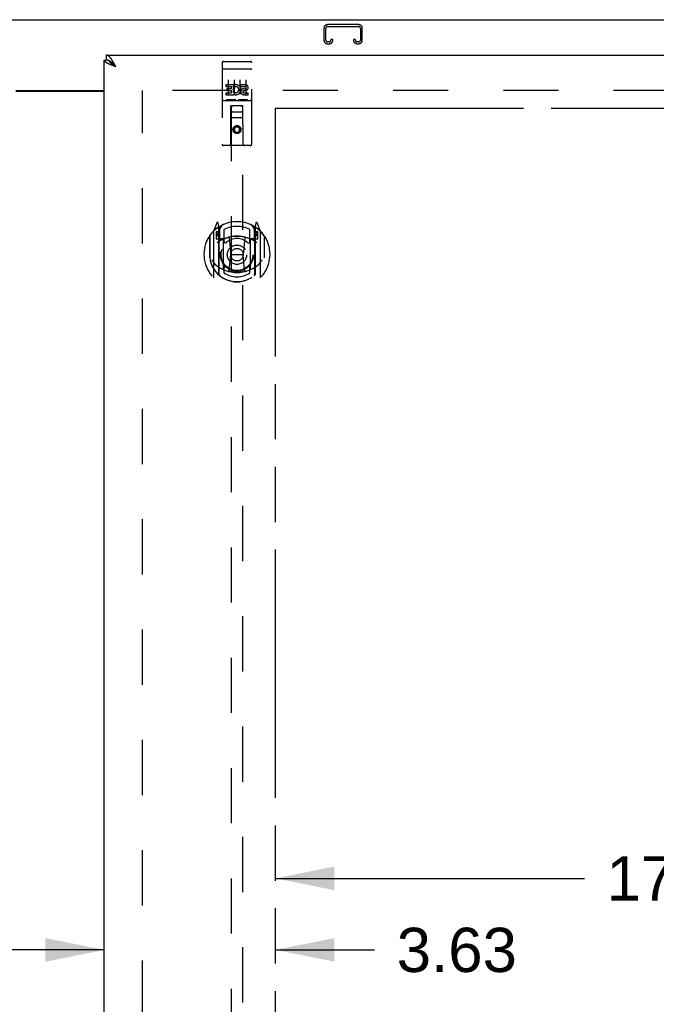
# Model space of a CAD drawing. Header units: inches. Extents: x 0 to 212, y 0 to 138.
# Tile 11 of 20: x 67 to 80, y 83 to 104. Entities that reach past the tile are written whole.
import ezdxf

# ---------------------------------------------------------------- set-up
doc = ezdxf.new("R2010")
doc.units = ezdxf.units.IN
doc.header["$LTSCALE"] = 11.6875
doc.header["$MEASUREMENT"] = 0
doc.linetypes.add('HIDDEN', pattern=[0.2, 0.1, -0.1])
doc.linetypes.add('PHANTOM', pattern=[0.8, 0.45, -0.05, 0.1, -0.05, 0.1, -0.05])
doc.layers.get('0').update_dxf_attribs({"linetype": 'CONTINUOUS'})
for name, color, linetype in [('02___PRT_ALL_AXES', 7, 'CONTINUOUS'), ('AVAILABLE_DOOR_SPACE', 7, 'CONTINUOUS'), ('DEFAULT_2', 8, 'HIDDEN'), ('DIMENSIONS', 7, 'CONTINUOUS')]:
    doc.layers.add(name, color=color, linetype=linetype)
doc.styles.get("Standard").update_dxf_attribs({"font": 'arial.ttf'})
doc.dimstyles.new('DIMSTYLE_1', dxfattribs={"dimtxt": 0.9375, "dimasz": 1.25, "dimexe": 0.09, "dimexo": 0.07, "dimgap": 0.0375, "dimtad": 0, "dimtih": 1, "dimtoh": 1, "dimzin": 4, "dimdsep": 46, "dimtxsty": 'Standard', "dimblk": '_FILLED', "dimblk1": '_FILLED', "dimblk2": '_FILLED', "dimcen": 0.09, "dimazin": 1, "dimtfac": 1, "dimtdec": 3, "dimtofl": 0, "dimtmove": 0, "dimatfit": 3, "dimldrblk": '_FILLED', "dimfxl": 0, "dimtolj": 1, "dimtzin": 4, "dimarcsym": 0})

# ---------------------------------------------------------------- blocks, each defined once
blk = doc.blocks.new('_FILLED')
at = {"color": 0, "linetype": 'ByBlock'}
blk.add_solid([(0, 0), (-1, 0.2), (-1, -0.2)], dxfattribs=at)
blk = doc.blocks.new('*D7')
at = {"layer": 'DIMENSIONS', "color": 2, "linetype": 'Continuous'}
for p, q in [((72.36, 86.061), (78.91, 86.061)), ((89.673, 86.061), (83.123, 86.061))]:
    blk.add_line(p, q, dxfattribs=at)
at = {"layer": 'DIMENSIONS', "color": 2, "linetype": 'Continuous', "xscale": 1.25, "yscale": 1.25, "zscale": 1.25, "rotation": 180}
blk.add_blockref('_FILLED', (72.36, 86.061), dxfattribs=at)
at = {"layer": 'DIMENSIONS', "color": 2, "linetype": 'Continuous', "xscale": 1.25, "yscale": 1.25, "zscale": 1.25}
blk.add_blockref('_FILLED', (89.673, 86.061), dxfattribs=at)
at = {"layer": 'DIMENSIONS', "color": 2, "linetype": 'Continuous', "insert": (81.016, 86.53), "char_height": 0.9375, "width": 3.27602, "attachment_point": 2, "line_spacing_factor": 0.9}
blk.add_mtext('17.31', dxfattribs=at)
blk = doc.blocks.new('*D10')
at = {"layer": 'DIMENSIONS', "color": 2, "linetype": 'Continuous'}
for p, q in [((63.235, 81.335), (61.037, 81.335)), ((66.86, 81.335), (69.36, 81.335))]:
    blk.add_line(p, q, dxfattribs=at)
at = {"layer": 'DIMENSIONS', "color": 2, "linetype": 'Continuous', "xscale": 1.25, "yscale": 1.25, "zscale": 1.25}
blk.add_blockref('_FILLED', (63.235, 81.335), dxfattribs=at)
at = {"layer": 'DIMENSIONS', "color": 2, "linetype": 'Continuous', "xscale": 1.25, "yscale": 1.25, "zscale": 1.25, "rotation": 180}
blk.add_blockref('_FILLED', (66.86, 81.335), dxfattribs=at)
at = {"layer": 'DIMENSIONS', "color": 2, "linetype": 'Continuous', "insert": (60.568, 81.804), "char_height": 0.9375, "width": 2.54763, "attachment_point": 3, "line_spacing_factor": 0.9}
blk.add_mtext('3.63', dxfattribs=at)
blk = doc.blocks.new('*D20')
at = {"layer": 'DIMENSIONS', "color": 2, "linetype": 'Continuous'}
for p, q in [((68.735, 84.546), (66.235, 84.546)), ((72.36, 84.546), (74.463, 84.546))]:
    blk.add_line(p, q, dxfattribs=at)
at = {"layer": 'DIMENSIONS', "color": 2, "linetype": 'Continuous', "xscale": 1.25, "yscale": 1.25, "zscale": 1.25}
blk.add_blockref('_FILLED', (68.735, 84.546), dxfattribs=at)
at = {"layer": 'DIMENSIONS', "color": 2, "linetype": 'Continuous', "xscale": 1.25, "yscale": 1.25, "zscale": 1.25, "rotation": 180}
blk.add_blockref('_FILLED', (72.36, 84.546), dxfattribs=at)
at = {"layer": 'DIMENSIONS', "color": 2, "linetype": 'Continuous', "insert": (74.932, 85.015), "char_height": 0.9375, "width": 2.54763, "attachment_point": 1, "line_spacing_factor": 0.9}
blk.add_mtext('3.63', dxfattribs=at)

msp = doc.modelspace()

# ---------------------------------------------------------------- linework, layer by layer
at = {"color": 7, "linetype": 'Continuous'}
for p, q in [((43.85, 104.25), (91.746, 104.25)), ((68.777, 103.5), (68.777, 103.396)), ((68.735, 103.396), (68.777, 103.396)), ((68.842, 103.379), (68.839, 103.381)), ((68.943, 103.295), (68.937, 103.302)), ((68.95, 103.289), (68.943, 103.295)), ((68.957, 103.27), (68.949, 103.275)), ((68.956, 103.282), (68.95, 103.289)), ((68.966, 103.271), (68.956, 103.282)), ((68.965, 103.264), (68.957, 103.27)), ((68.982, 103.254), (68.965, 103.264)), ((68.982, 103.254), (68.966, 103.271)), ((66.86, 102.75), (68.735, 102.75))]:
    msp.add_line(p, q, dxfattribs=at)
at = {"color": 3, "linetype": 'Continuous'}
for p, q in [((68.777, 103.5), (91.381, 103.5)), ((68.735, 45.104), (68.735, 103.396)), ((68.906, 103.282), (68.895, 103.286)), ((68.918, 103.278), (68.906, 103.282)), ((68.929, 103.273), (68.918, 103.278)), ((68.941, 103.269), (68.929, 103.273)), ((68.946, 103.32), (68.94, 103.331)), ((68.958, 103.263), (68.941, 103.269)), ((68.953, 103.308), (68.946, 103.32)), ((68.959, 103.296), (68.953, 103.308)), ((68.982, 103.254), (68.958, 103.263)), ((68.969, 103.278), (68.959, 103.296)), ((68.982, 103.254), (68.969, 103.278)), ((66.86, 102.735), (68.735, 102.735))]:
    msp.add_line(p, q, dxfattribs=at)
for points in [[(68.902, 103.396), (68.898, 103.401), (68.895, 103.406), (68.892, 103.41), (68.889, 103.415), (68.886, 103.419), (68.882, 103.424), (68.879, 103.428), (68.876, 103.432), (68.873, 103.437), (68.87, 103.441), (68.866, 103.444), (68.863, 103.448), (68.86, 103.452), (68.857, 103.455), (68.854, 103.459), (68.851, 103.462), (68.847, 103.465), (68.844, 103.468), (68.841, 103.471), (68.838, 103.474), (68.835, 103.477), (68.831, 103.479), (68.828, 103.482), (68.825, 103.484), (68.822, 103.486), (68.819, 103.488), (68.815, 103.49), (68.812, 103.491), (68.809, 103.493), (68.806, 103.494), (68.803, 103.496), (68.799, 103.497), (68.796, 103.498), (68.793, 103.499), (68.79, 103.499), (68.787, 103.5), (68.783, 103.5), (68.78, 103.5), (68.777, 103.5)], [(68.843, 103.308), (68.839, 103.31), (68.834, 103.312), (68.829, 103.314), (68.825, 103.317), (68.82, 103.319), (68.816, 103.321), (68.811, 103.323), (68.807, 103.325), (68.803, 103.327), (68.799, 103.329), (68.795, 103.332), (68.791, 103.334), (68.788, 103.336), (68.784, 103.338), (68.781, 103.34), (68.777, 103.342), (68.774, 103.345), (68.771, 103.347), (68.768, 103.349), (68.765, 103.351), (68.762, 103.353), (68.76, 103.355), (68.757, 103.358), (68.755, 103.36), (68.753, 103.362), (68.751, 103.364), (68.749, 103.366), (68.747, 103.368), (68.745, 103.371), (68.743, 103.373), (68.742, 103.375), (68.741, 103.377), (68.739, 103.379), (68.738, 103.381), (68.738, 103.383), (68.737, 103.386), (68.736, 103.388), (68.736, 103.39), (68.735, 103.392), (68.735, 103.394), (68.735, 103.396)], [(68.895, 103.286), (68.884, 103.291), (68.879, 103.293), (68.874, 103.295), (68.869, 103.297), (68.863, 103.299), (68.858, 103.301), (68.853, 103.304), (68.848, 103.306), (68.843, 103.308)], [(68.94, 103.331), (68.937, 103.337), (68.934, 103.343), (68.93, 103.348), (68.927, 103.354), (68.924, 103.359), (68.921, 103.365), (68.918, 103.37), (68.914, 103.375), (68.911, 103.381), (68.908, 103.386), (68.905, 103.391), (68.902, 103.396)]]:
    msp.add_lwpolyline(points, dxfattribs=at)
at = {"color": 7, "linetype": 'Continuous'}
for points in [[(68.839, 103.381), (68.838, 103.381), (68.835, 103.383), (68.831, 103.384), (68.828, 103.386), (68.825, 103.387), (68.822, 103.388), (68.819, 103.389), (68.815, 103.39), (68.812, 103.391), (68.809, 103.392), (68.806, 103.393), (68.803, 103.394), (68.799, 103.394), (68.796, 103.395), (68.793, 103.395), (68.79, 103.396), (68.787, 103.396), (68.783, 103.396), (68.78, 103.396), (68.777, 103.396)], [(68.937, 103.302), (68.934, 103.305), (68.93, 103.308), (68.927, 103.312), (68.924, 103.315), (68.921, 103.318), (68.918, 103.321), (68.914, 103.324), (68.911, 103.327), (68.908, 103.33), (68.905, 103.333), (68.902, 103.336), (68.898, 103.339), (68.895, 103.342), (68.892, 103.344), (68.889, 103.347), (68.886, 103.35), (68.882, 103.352), (68.879, 103.355), (68.876, 103.357), (68.873, 103.36), (68.87, 103.362), (68.866, 103.364), (68.863, 103.366), (68.86, 103.368), (68.857, 103.37), (68.854, 103.372), (68.851, 103.374), (68.847, 103.376), (68.844, 103.378), (68.842, 103.379)], [(68.949, 103.275), (68.941, 103.28), (68.937, 103.283), (68.933, 103.286), (68.929, 103.288), (68.925, 103.291), (68.921, 103.294), (68.918, 103.296), (68.914, 103.299), (68.91, 103.301), (68.907, 103.304), (68.903, 103.307), (68.9, 103.309), (68.896, 103.312), (68.893, 103.315), (68.89, 103.317), (68.887, 103.32), (68.884, 103.323), (68.881, 103.325), (68.878, 103.328), (68.875, 103.33), (68.872, 103.333), (68.87, 103.336), (68.867, 103.338), (68.865, 103.341), (68.862, 103.344), (68.86, 103.346), (68.858, 103.349), (68.856, 103.352), (68.854, 103.354), (68.852, 103.357), (68.851, 103.359), (68.849, 103.362), (68.848, 103.365), (68.846, 103.367), (68.845, 103.37), (68.844, 103.373), (68.843, 103.375), (68.842, 103.378), (68.842, 103.379)]]:
    msp.add_lwpolyline(points, dxfattribs=at)
at = {"layer": '02___PRT_ALL_AXES', "color": 8, "linetype": 'HIDDEN'}
for p, q in [((71.265, 103.368), (71.33, 103.368)), ((71.515, 103.368), (71.58, 103.368)), ((71.765, 103.368), (71.83, 103.368)), ((71.316, 102.833), (71.316, 102.875)), ((71.316, 102.875), (71.472, 102.875)), ((71.316, 102.833), (71.429, 102.833)), ((71.429, 102.79), (71.429, 102.833)), ((71.472, 102.698), (71.472, 102.875)), ((71.496, 102.827), (71.479, 102.866)), ((71.628, 102.833), (71.628, 102.875)), ((71.628, 102.875), (71.72, 102.875)), ((71.628, 102.833), (71.72, 102.833)), ((71.316, 102.662), (71.316, 102.704)), ((71.316, 102.704), (71.429, 102.704)), ((71.316, 102.662), (71.472, 102.662)), ((71.337, 102.748), (71.337, 102.79)), ((71.337, 102.79), (71.429, 102.79)), ((71.337, 102.748), (71.429, 102.748)), ((71.429, 102.704), (71.429, 102.748)), ((71.472, 102.698), (71.485, 102.716)), ((71.472, 102.662), (71.472, 102.674)), ((71.475, 102.672), (71.472, 102.674)), ((71.688, 102.748), (71.734, 102.748)), ((71.692, 102.789), (71.72, 102.789)), ((71.692, 102.704), (71.784, 102.704)), ((71.692, 102.662), (71.784, 102.662)), ((71.784, 102.662), (71.784, 102.704))]:
    msp.add_line(p, q, dxfattribs=at)
msp.add_circle((71.548, 101.923), 0.085, dxfattribs=at)
for centre, radius, start, end in [((71.522, 102.768), 0.107, 244.2636, 113.4027), ((71.522, 102.768), 0.0639, 234.8895, 113.4026), ((71.721, 102.811), 0.0644, 282.2995, 90.0775), ((71.72, 102.811), 0.0219, 269.9011, 90), ((71.692, 102.725), 0.0635, 90, 270), ((71.692, 102.726), 0.0219, 100.307, 270)]:
    msp.add_arc(centre, radius, start, end, dxfattribs=at)
at = {"layer": 'AVAILABLE_DOOR_SPACE', "color": 4, "linetype": 'PHANTOM'}
for p, q in [((72.36, 102.375), (72.36, 75.125)), ((72.36, 102.375), (78.579, 102.375)), ((78.579, 102.375), (78.579, 102.374)), ((78.579, 102.374), (81.579, 102.374))]:
    msp.add_line(p, q, dxfattribs=at)
at = {"layer": 'DEFAULT_2', "color": 8, "linetype": 'HIDDEN'}
for p, q in [((74.124, 104.146), (73.471, 104.146)), ((73.471, 104.106), (74.124, 104.106)), ((73.391, 104.066), (73.391, 103.82)), ((73.431, 103.82), (73.431, 104.066)), ((74.164, 104.066), (74.164, 103.82)), ((74.204, 103.82), (74.204, 104.066)), ((73.499, 103.78), (73.471, 103.78)), ((73.471, 103.74), (73.499, 103.74)), ((73.539, 103.834), (73.539, 103.82)), ((73.579, 103.834), (73.539, 103.834)), ((73.579, 103.82), (73.579, 103.834)), ((74.016, 103.834), (74.016, 103.82)), ((74.056, 103.834), (74.016, 103.834)), ((74.056, 103.82), (74.056, 103.834)), ((74.124, 103.78), (74.096, 103.78)), ((74.096, 103.74), (74.124, 103.74)), ((71.235, 103.338), (71.235, 101.613)), ((71.33, 103.368), (71.515, 103.368)), ((71.58, 103.368), (71.765, 103.368)), ((71.86, 101.613), (71.86, 103.338)), ((71.252, 103.209), (71.251, 103.209)), ((71.252, 103.209), (71.252, 103.209)), ((71.253, 103.209), (71.252, 103.209)), ((71.254, 103.209), (71.253, 103.209)), ((71.255, 103.209), (71.254, 103.209)), ((71.256, 103.21), (71.255, 103.209)), ((71.256, 103.21), (71.256, 103.21)), ((71.257, 103.21), (71.256, 103.21)), ((71.258, 103.21), (71.257, 103.21)), ((71.259, 103.21), (71.258, 103.21)), ((71.26, 103.21), (71.259, 103.21)), ((71.26, 103.21), (71.26, 103.21)), ((71.261, 103.21), (71.26, 103.21)), ((71.262, 103.21), (71.261, 103.21)), ((71.263, 103.21), (71.262, 103.21)), ((71.264, 103.21), (71.263, 103.21)), ((71.265, 103.21), (71.264, 103.21)), ((71.265, 103.21), (71.83, 103.21)), ((71.83, 103.21), (71.831, 103.21)), ((71.831, 103.21), (71.832, 103.21)), ((71.832, 103.21), (71.833, 103.21)), ((71.833, 103.21), (71.833, 103.21)), ((71.833, 103.21), (71.834, 103.21)), ((71.834, 103.21), (71.835, 103.21)), ((71.835, 103.21), (71.836, 103.21)), ((71.836, 103.21), (71.837, 103.21)), ((71.837, 103.21), (71.838, 103.21)), ((71.838, 103.21), (71.838, 103.21)), ((71.838, 103.21), (71.839, 103.21)), ((71.839, 103.21), (71.84, 103.21)), ((71.84, 103.21), (71.841, 103.209)), ((71.841, 103.209), (71.841, 103.209)), ((71.841, 103.209), (71.842, 103.209)), ((71.842, 103.209), (71.843, 103.209)), ((71.36, 102.977), (71.36, 102.671)), ((71.485, 102.977), (71.485, 102.671)), ((71.61, 102.977), (71.61, 102.671)), ((71.735, 102.977), (71.735, 102.671)), ((90.048, 102.75), (69.444, 102.75)), ((69.548, 45.75), (69.548, 102.75)), ((71.265, 102.54), (71.83, 102.54)), ((71.509, 102.556), (71.337, 102.556)), ((71.418, 101.613), (71.421, 102.423)), ((71.423, 102.423), (71.421, 102.423)), ((71.423, 102.423), (71.423, 76.421)), ((71.673, 102.423), (71.423, 102.423)), ((71.759, 102.556), (71.587, 102.556)), ((71.673, 76.421), (71.673, 102.423)), ((71.674, 102.423), (71.673, 102.423)), ((71.678, 101.613), (71.674, 102.423)), ((71.463, 102.298), (71.633, 102.298)), ((71.675, 102.173), (71.42, 102.173)), ((71.548, 101.995), (71.485, 101.959)), ((71.548, 101.995), (71.548, 101.983)), ((71.61, 101.959), (71.548, 101.995)), ((71.485, 101.959), (71.485, 101.887)), ((71.485, 101.959), (71.495, 101.953)), ((71.485, 101.887), (71.495, 101.892)), ((71.485, 101.887), (71.548, 101.85)), ((71.548, 101.983), (71.495, 101.953)), ((71.495, 101.953), (71.495, 101.892)), ((71.495, 101.892), (71.548, 101.862)), ((71.6, 101.953), (71.548, 101.983)), ((71.548, 101.862), (71.6, 101.892)), ((71.548, 101.85), (71.61, 101.887)), ((71.548, 101.85), (71.548, 101.862)), ((71.61, 101.959), (71.6, 101.953)), ((71.6, 101.892), (71.6, 101.953)), ((71.61, 101.887), (71.6, 101.892)), ((71.61, 101.887), (71.61, 101.959)), ((71.83, 101.583), (71.265, 101.583)), ((71.122, 99.949), (71.052, 99.773)), ((71.165, 99.865), (71.151, 99.946)), ((71.944, 99.946), (71.93, 99.865)), ((72.043, 99.773), (71.973, 99.949)), ((71.048, 99.763), (71.048, 98.795)), ((71.105, 99.758), (71.105, 99.608)), ((71.165, 99.758), (71.105, 99.758)), ((71.113, 99.725), (71.143, 99.679)), ((71.173, 99.733), (71.118, 99.733)), ((71.144, 99.844), (71.143, 99.844)), ((71.144, 99.844), (71.143, 99.844)), ((71.144, 99.844), (71.144, 99.844)), ((71.165, 98.849), (71.165, 99.865)), ((71.173, 99.793), (71.243, 99.902)), ((71.173, 98.849), (71.173, 99.852)), ((71.175, 99.827), (71.175, 99.62)), ((71.273, 99.805), (71.273, 99.553)), ((71.823, 99.553), (71.823, 99.805)), ((71.853, 99.902), (71.923, 99.793)), ((71.92, 99.62), (71.92, 99.827)), ((71.923, 98.849), (71.923, 99.852)), ((71.978, 99.733), (71.923, 99.733)), ((71.93, 99.865), (71.93, 98.849)), ((71.99, 99.758), (71.93, 99.758)), ((71.952, 99.844), (71.947, 99.847)), ((71.952, 99.679), (71.982, 99.725)), ((71.99, 99.608), (71.99, 99.758)), ((72.048, 98.795), (72.048, 99.763)), ((70.965, 99.667), (70.965, 99.279)), ((70.973, 99.665), (70.973, 99.207)), ((71.105, 99.608), (71.165, 99.608)), ((71.265, 99.607), (71.193, 99.607)), ((71.195, 99.6), (71.261, 99.6)), ((71.265, 98.966), (71.265, 99.597)), ((71.384, 99.623), (71.415, 99.279)), ((71.711, 99.623), (71.68, 99.279)), ((71.903, 99.607), (71.83, 99.607)), ((71.83, 99.597), (71.83, 98.966)), ((71.834, 99.6), (71.9, 99.6)), ((71.93, 99.608), (71.99, 99.608)), ((72.123, 99.665), (72.123, 99.207)), ((72.13, 99.279), (72.13, 99.667)), ((70.965, 99.279), (70.98, 99.279)), ((71.385, 98.94), (71.415, 99.279)), ((71.415, 99.279), (71.68, 99.279)), ((71.71, 98.94), (71.68, 99.279)), ((72.13, 99.279), (72.115, 99.279)), ((70.973, 99.207), (70.973, 99.205)), ((72.123, 99.207), (72.122, 99.205)), ((71.273, 98.991), (71.273, 98.889)), ((71.823, 98.889), (71.823, 98.991))]:
    msp.add_line(p, q, dxfattribs=at)
for points in [[(71.251, 103.209), (71.251, 103.209), (71.25, 103.209), (71.25, 103.209), (71.249, 103.209), (71.249, 103.209), (71.249, 103.209), (71.248, 103.209), (71.248, 103.209), (71.248, 103.209), (71.247, 103.208), (71.247, 103.208), (71.247, 103.208), (71.246, 103.208), (71.246, 103.208), (71.246, 103.208), (71.245, 103.208), (71.245, 103.208), (71.245, 103.208), (71.244, 103.208), (71.244, 103.208), (71.244, 103.208), (71.244, 103.208), (71.243, 103.208), (71.243, 103.208), (71.243, 103.207), (71.242, 103.207), (71.242, 103.207), (71.242, 103.207), (71.242, 103.207), (71.241, 103.207), (71.241, 103.207), (71.241, 103.207), (71.241, 103.207), (71.24, 103.207), (71.24, 103.207), (71.24, 103.207), (71.24, 103.206), (71.239, 103.206), (71.239, 103.206), (71.239, 103.206), (71.239, 103.206), (71.239, 103.206), (71.238, 103.206), (71.238, 103.206), (71.238, 103.206), (71.238, 103.206), (71.238, 103.206), (71.237, 103.205), (71.237, 103.205), (71.237, 103.205), (71.237, 103.205), (71.237, 103.205), (71.237, 103.205), (71.237, 103.205), (71.236, 103.205), (71.236, 103.205), (71.236, 103.205), (71.236, 103.204), (71.236, 103.204), (71.236, 103.204), (71.236, 103.204), (71.236, 103.204), (71.236, 103.204), (71.236, 103.204), (71.235, 103.204), (71.235, 103.204), (71.235, 103.204), (71.235, 103.203), (71.235, 103.203), (71.235, 103.203), (71.235, 103.203), (71.235, 103.203), (71.235, 103.203), (71.235, 103.203), (71.235, 103.203), (71.235, 103.203), (71.235, 103.202)], [(71.843, 103.209), (71.844, 103.209), (71.844, 103.209), (71.845, 103.209), (71.845, 103.209), (71.845, 103.209), (71.846, 103.209), (71.846, 103.209), (71.846, 103.209), (71.847, 103.209), (71.847, 103.209), (71.847, 103.209), (71.848, 103.208), (71.848, 103.208), (71.848, 103.208), (71.849, 103.208), (71.849, 103.208), (71.849, 103.208), (71.85, 103.208), (71.85, 103.208), (71.85, 103.208), (71.851, 103.208), (71.851, 103.208), (71.851, 103.208), (71.852, 103.208), (71.852, 103.208), (71.852, 103.208), (71.852, 103.207), (71.853, 103.207), (71.853, 103.207), (71.853, 103.207), (71.853, 103.207), (71.854, 103.207), (71.854, 103.207), (71.854, 103.207), (71.854, 103.207), (71.855, 103.207), (71.855, 103.207), (71.855, 103.207), (71.855, 103.206), (71.856, 103.206), (71.856, 103.206), (71.856, 103.206), (71.856, 103.206), (71.856, 103.206), (71.857, 103.206), (71.857, 103.206), (71.857, 103.206), (71.857, 103.206), (71.857, 103.206), (71.858, 103.205), (71.858, 103.205), (71.858, 103.205), (71.858, 103.205), (71.858, 103.205), (71.858, 103.205), (71.858, 103.205), (71.859, 103.205), (71.859, 103.205), (71.859, 103.205), (71.859, 103.204), (71.859, 103.204), (71.859, 103.204), (71.859, 103.204), (71.859, 103.204), (71.859, 103.204), (71.86, 103.204), (71.86, 103.204), (71.86, 103.204), (71.86, 103.204), (71.86, 103.203), (71.86, 103.203), (71.86, 103.203), (71.86, 103.203), (71.86, 103.203), (71.86, 103.203), (71.86, 103.203), (71.86, 103.203), (71.86, 103.203), (71.86, 103.202)], [(71.337, 102.556), (71.336, 102.556), (71.336, 102.556), (71.336, 102.556), (71.336, 102.556), (71.336, 102.556), (71.335, 102.556), (71.335, 102.556), (71.335, 102.556), (71.335, 102.556), (71.335, 102.556), (71.334, 102.556), (71.334, 102.556), (71.334, 102.556), (71.334, 102.556), (71.334, 102.556), (71.334, 102.556), (71.333, 102.556), (71.333, 102.556), (71.333, 102.556), (71.333, 102.556), (71.333, 102.556), (71.333, 102.556), (71.333, 102.556), (71.332, 102.556), (71.332, 102.556), (71.332, 102.556), (71.332, 102.556), (71.332, 102.556), (71.332, 102.556), (71.332, 102.556), (71.332, 102.557), (71.331, 102.557), (71.331, 102.557), (71.331, 102.557), (71.331, 102.557), (71.331, 102.557), (71.331, 102.557), (71.331, 102.557), (71.331, 102.557), (71.331, 102.557), (71.33, 102.557), (71.33, 102.557), (71.33, 102.557), (71.33, 102.557), (71.33, 102.557), (71.33, 102.557)], [(71.515, 102.557), (71.515, 102.557), (71.515, 102.557), (71.515, 102.557), (71.515, 102.557), (71.515, 102.557), (71.514, 102.557), (71.514, 102.557), (71.514, 102.557), (71.514, 102.557), (71.514, 102.557), (71.514, 102.557), (71.514, 102.557), (71.514, 102.557), (71.514, 102.557), (71.513, 102.557), (71.513, 102.556), (71.513, 102.556), (71.513, 102.556), (71.513, 102.556), (71.513, 102.556), (71.513, 102.556), (71.513, 102.556), (71.512, 102.556), (71.512, 102.556), (71.512, 102.556), (71.512, 102.556), (71.512, 102.556), (71.512, 102.556), (71.512, 102.556), (71.511, 102.556), (71.511, 102.556), (71.511, 102.556), (71.511, 102.556), (71.511, 102.556), (71.511, 102.556), (71.51, 102.556), (71.51, 102.556), (71.51, 102.556), (71.51, 102.556), (71.51, 102.556), (71.509, 102.556), (71.509, 102.556), (71.509, 102.556), (71.509, 102.556), (71.509, 102.556)], [(71.587, 102.556), (71.586, 102.556), (71.586, 102.556), (71.586, 102.556), (71.586, 102.556), (71.586, 102.556), (71.585, 102.556), (71.585, 102.556), (71.585, 102.556), (71.585, 102.556), (71.585, 102.556), (71.584, 102.556), (71.584, 102.556), (71.584, 102.556), (71.584, 102.556), (71.584, 102.556), (71.584, 102.556), (71.583, 102.556), (71.583, 102.556), (71.583, 102.556), (71.583, 102.556), (71.583, 102.556), (71.583, 102.556), (71.583, 102.556), (71.582, 102.556), (71.582, 102.556), (71.582, 102.556), (71.582, 102.556), (71.582, 102.556), (71.582, 102.556), (71.582, 102.556), (71.582, 102.557), (71.581, 102.557), (71.581, 102.557), (71.581, 102.557), (71.581, 102.557), (71.581, 102.557), (71.581, 102.557), (71.581, 102.557), (71.581, 102.557), (71.581, 102.557), (71.58, 102.557), (71.58, 102.557), (71.58, 102.557), (71.58, 102.557), (71.58, 102.557), (71.58, 102.557)], [(71.765, 102.557), (71.765, 102.557), (71.765, 102.557), (71.765, 102.557), (71.765, 102.557), (71.765, 102.557), (71.764, 102.557), (71.764, 102.557), (71.764, 102.557), (71.764, 102.557), (71.764, 102.557), (71.764, 102.557), (71.764, 102.557), (71.764, 102.557), (71.764, 102.557), (71.764, 102.557), (71.763, 102.556), (71.763, 102.556), (71.763, 102.556), (71.763, 102.556), (71.763, 102.556), (71.763, 102.556), (71.763, 102.556), (71.762, 102.556), (71.762, 102.556), (71.762, 102.556), (71.762, 102.556), (71.762, 102.556), (71.762, 102.556), (71.762, 102.556), (71.761, 102.556), (71.761, 102.556), (71.761, 102.556), (71.761, 102.556), (71.761, 102.556), (71.761, 102.556), (71.76, 102.556), (71.76, 102.556), (71.76, 102.556), (71.76, 102.556), (71.76, 102.556), (71.759, 102.556), (71.759, 102.556), (71.759, 102.556), (71.759, 102.556), (71.759, 102.556)], [(71.015, 99.166), (71.018, 99.16), (71.021, 99.155), (71.024, 99.15), (71.027, 99.146), (71.03, 99.141), (71.033, 99.137), (71.035, 99.133), (71.038, 99.129), (71.04, 99.125), (71.043, 99.122), (71.045, 99.118), (71.048, 99.115), (71.05, 99.112), (71.052, 99.109), (71.055, 99.106), (71.057, 99.103), (71.059, 99.1), (71.061, 99.097), (71.063, 99.095), (71.065, 99.092), (71.067, 99.09), (71.069, 99.088), (71.071, 99.086), (71.073, 99.084), (71.075, 99.082), (71.077, 99.08), (71.079, 99.078), (71.08, 99.076), (71.082, 99.074), (71.084, 99.073), (71.085, 99.071), (71.087, 99.069), (71.089, 99.068), (71.09, 99.067), (71.092, 99.065), (71.093, 99.064)], [(72.002, 99.064), (72.003, 99.065), (72.005, 99.067), (72.006, 99.068), (72.008, 99.069), (72.01, 99.071), (72.011, 99.073), (72.013, 99.074), (72.015, 99.076), (72.016, 99.078), (72.018, 99.08), (72.02, 99.082), (72.022, 99.084), (72.024, 99.086), (72.026, 99.088), (72.028, 99.09), (72.03, 99.092), (72.032, 99.095), (72.034, 99.097), (72.036, 99.1), (72.038, 99.103), (72.04, 99.106), (72.043, 99.109), (72.045, 99.112), (72.047, 99.115), (72.05, 99.118), (72.052, 99.122), (72.055, 99.125), (72.057, 99.129), (72.06, 99.133), (72.062, 99.137), (72.065, 99.141), (72.068, 99.146), (72.071, 99.15), (72.074, 99.155), (72.077, 99.16), (72.08, 99.166)], [(71.735, 98.922), (71.73, 98.921), (71.725, 98.919), (71.719, 98.918), (71.714, 98.916), (71.708, 98.915), (71.703, 98.914), (71.697, 98.913), (71.692, 98.911), (71.687, 98.91), (71.681, 98.909), (71.676, 98.908), (71.67, 98.907), (71.664, 98.906), (71.659, 98.905), (71.653, 98.904), (71.648, 98.904), (71.642, 98.903), (71.637, 98.902), (71.631, 98.901), (71.626, 98.901), (71.62, 98.9), (71.615, 98.9), (71.609, 98.899), (71.603, 98.899), (71.598, 98.898), (71.592, 98.898), (71.587, 98.898), (71.581, 98.897), (71.575, 98.897), (71.57, 98.897), (71.564, 98.897), (71.559, 98.897), (71.553, 98.896), (71.548, 98.896), (71.542, 98.896), (71.536, 98.897), (71.531, 98.897), (71.525, 98.897), (71.52, 98.897), (71.514, 98.897), (71.508, 98.898), (71.503, 98.898), (71.497, 98.898), (71.492, 98.899), (71.486, 98.899), (71.48, 98.9), (71.475, 98.9), (71.469, 98.901), (71.464, 98.901), (71.458, 98.902), (71.453, 98.903), (71.447, 98.904), (71.442, 98.904), (71.436, 98.905), (71.431, 98.906), (71.425, 98.907), (71.42, 98.908), (71.414, 98.909), (71.409, 98.91), (71.403, 98.911), (71.398, 98.913), (71.392, 98.914), (71.387, 98.915), (71.381, 98.916), (71.376, 98.918), (71.37, 98.919), (71.365, 98.921), (71.36, 98.922)]]:
    msp.add_lwpolyline(points, dxfattribs=at)
for centre, radius in [((71.548, 101.923), 0.0845), ((71.548, 99.272), 0.35), ((71.548, 99.272), 0.335), ((71.548, 99.272), 0.205), ((71.548, 99.272), 0.133)]:
    msp.add_circle(centre, radius, dxfattribs=at)
for centre, radius, start, end in [((73.471, 104.066), 0.08, 90, 180), ((73.471, 104.066), 0.04, 90, 180), ((74.124, 104.066), 0.08, 0, 90), ((74.124, 104.066), 0.04, 0, 90), ((73.471, 103.82), 0.08, 180, 270), ((73.471, 103.82), 0.04, 180, 270), ((73.499, 103.82), 0.08, 270, 360), ((73.499, 103.82), 0.04, 270, 360), ((74.096, 103.82), 0.08, 180, 270), ((74.096, 103.82), 0.04, 180, 270), ((74.124, 103.82), 0.08, 270, 360), ((74.124, 103.82), 0.04, 270, 360), ((71.265, 103.338), 0.03, 90, 180), ((71.83, 103.338), 0.03, 0, 90), ((71.265, 102.51), 0.03, 90, 180), ((71.463, 102.383), 0.04, 90, 180), ((71.633, 102.383), 0.04, 0, 90), ((71.83, 102.51), 0.03, 0, 90), ((71.463, 102.338), 0.04, 180, 270), ((71.633, 102.338), 0.04, 270, 360), ((71.265, 101.613), 0.03, 180, 270), ((71.388, 101.613), 0.03, 270, 360), ((71.708, 101.613), 0.03, 180, 270), ((71.83, 101.613), 0.03, 270, 360), ((71.548, 99.272), 0.7, 35.2961, 144.7039), ((71.136, 99.943), 0.015, 10, 158.1959), ((71.959, 99.943), 0.015, 21.8041, 170), ((71.548, 99.279), 0.7, 125.5126, 54.4874), ((71.063, 99.763), 0.015, 135.0748, 180), ((71.118, 99.728), 0.005, 90, 212.6792), ((71.153, 99.832), 0.02, 0, 125.5126), ((71.155, 99.827), 0.02, 0, 125.2543), ((71.193, 99.852), 0.02, 121.4688, 179.9992), ((71.548, 99.272), 0.6, 62.7204, 117.2796), ((71.903, 99.852), 0.02, 0, 58.5295), ((71.94, 99.827), 0.02, 54.7457, 180), ((71.943, 99.832), 0.02, 54.4874, 180), ((71.978, 99.728), 0.005, 327.3208, 90), ((72.033, 99.763), 0.015, 0, 44.9252), ((70.993, 99.665), 0.02, 144.7039, 180), ((71.548, 98.966), 0.7, 53.2319, 126.7681), ((70.985, 99.578), 0.188, 0, 32.6792), ((71.193, 99.627), 0.02, 180, 270), ((71.195, 99.62), 0.02, 180, 270), ((71.261, 99.62), 0.02, 270, 293.464), ((71.28, 99.597), 0.015, 112.9863, 180), ((71.548, 98.959), 0.7, 66.536, 113.464), ((71.303, 99.553), 0.03, 180, 311.1261), ((71.548, 99.272), 0.343, 48.8739, 131.1261), ((71.364, 99.621), 0.02, 5.0796, 105.6131), ((71.731, 99.621), 0.02, 74.3869, 174.9204), ((71.793, 99.553), 0.03, 228.8739, 360), ((71.815, 99.597), 0.015, 0, 67.0137), ((71.834, 99.62), 0.02, 246.536, 270), ((71.9, 99.62), 0.02, 270, 360), ((71.903, 99.627), 0.02, 270, 360), ((72.111, 99.578), 0.188, 147.3208, 180), ((72.103, 99.665), 0.02, 0, 35.2961), ((71.548, 99.281), 0.583, 180.2464, 359.7536), ((70.993, 99.207), 0.02, 180, 187.6622), ((71.548, 99.282), 0.58, 187.6622, 352.3378), ((72.103, 99.207), 0.02, 352.3378, 360), ((71.548, 99.596), 0.7, 229.529, 310.471), ((71.28, 98.966), 0.015, 180, 247.0137), ((71.303, 98.991), 0.03, 48.8739, 180), ((71.548, 99.282), 0.48, 235.0461, 304.9539), ((71.548, 99.272), 0.343, 228.8739, 311.1261), ((71.365, 98.941), 0.02, 254.4248, 354.9204), ((71.73, 98.941), 0.02, 185.0796, 285.5752), ((71.793, 98.991), 0.03, 0, 131.1261), ((71.815, 98.966), 0.015, 292.9863, 360), ((71.063, 98.795), 0.015, 180, 224.9252), ((71.18, 98.849), 0.015, 180, 229.6413), ((71.193, 98.849), 0.02, 180, 230.6594), ((71.903, 98.849), 0.02, 309.3378, 359.9984), ((71.915, 98.849), 0.015, 310.3587, 360), ((72.033, 98.795), 0.015, 315.0748, 360)]:
    msp.add_arc(centre, radius, start, end, dxfattribs=at)

# ---------------------------------------------------------------- dimensions: what is measured, and where the dimension line sits
at = {"layer": 'DIMENSIONS', "color": 2, "linetype": 'Continuous'}
for base, p1, p2, picture, middle in [((68.735014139, 84.54640361), (72.360014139, 75.125420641), (68.735014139, 103.376420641), '*D20', (76.204268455, 84.541176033)), ((72.36, 86.061), (89.673, 102.375), (72.36, 102.375), '*D7', (80.965, 86.056))]:
    dim = msp.add_linear_dim(base=base, p1=p1, p2=p2, angle=180, dimstyle='DIMSTYLE_1', dxfattribs=at)
    dim.commit()
    dim.dimension.update_dxf_attribs({"geometry": picture, "text_midpoint": middle, "dimtype": 160})
dim = msp.add_linear_dim(base=(66.860014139, 81.335318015), p1=(63.235014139, 102.375420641), p2=(66.860014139, 45.124420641), dimstyle='DIMSTYLE_1', dxfattribs=at)
dim.commit()
dim.dimension.update_dxf_attribs({"geometry": '*D10', "text_midpoint": (59.293125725, 81.330090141), "dimtype": 160})

doc.saveas('drawing.dxf')
